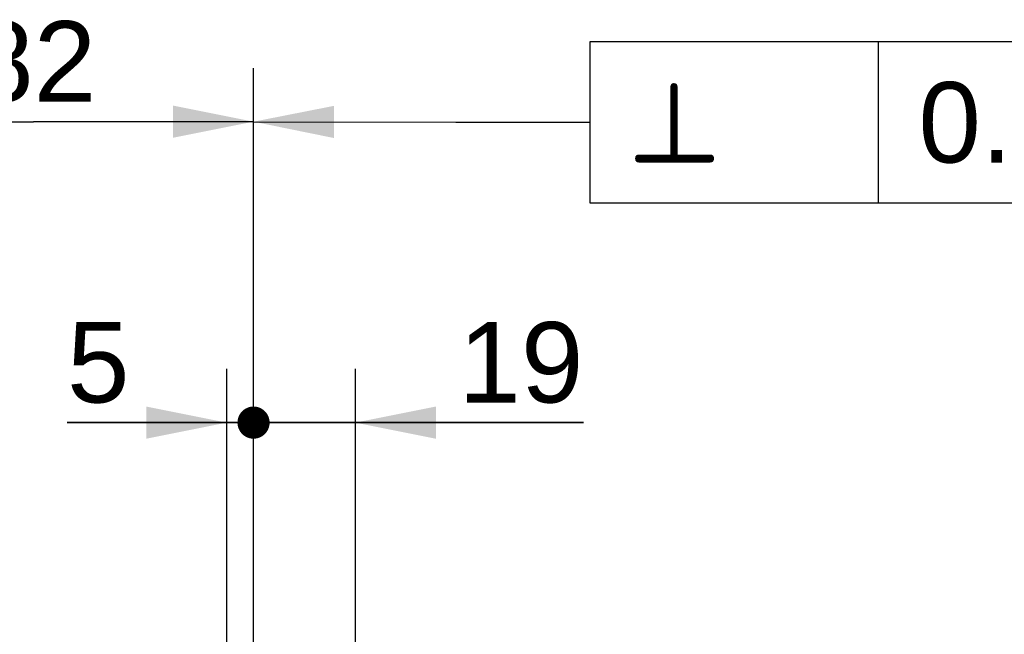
# Model space of a CAD drawing. Header units: millimetres. Extents: x 0 to 420, y 0 to 297.
# Tile 31 of 72: x 116 to 152, y 214 to 237. Entities that reach past the tile are written whole.
import ezdxf

# ---------------------------------------------------------------- set-up
doc = ezdxf.new("R2010")
doc.units = ezdxf.units.MM
doc.header["$LTSCALE"] = 23.1
doc.layers.get('0').update_dxf_attribs({"linetype": 'CONTINUOUS'})
doc.layers.add('DETAIL', color=7, linetype='CONTINUOUS')
doc.layers.add('DIMENSION', color=7, linetype='CONTINUOUS')
doc.styles.get("Standard").update_dxf_attribs({"font": 'arial.ttf'})
doc.styles.add('TEXTSTYLE_4', font='gdt')
doc.dimstyles.new('DIMSTYLE_2', dxfattribs={"dimtxt": 3, "dimasz": 3, "dimexe": 0.18, "dimexo": 0.0625, "dimgap": 0.09, "dimtad": 1, "dimlfac": 5, "dimdsep": 46, "dimtxsty": 'STANDARD', "dimblk": '_FILLED', "dimblk1": '_FILLED', "dimblk2": '_FILLED', "dimcen": 0.09, "dimadec": 0, "dimazin": 0, "dimtp": 0.3, "dimtm": 0.3, "dimtfac": 1, "dimtofl": 0, "dimtmove": 0, "dimatfit": 3, "dimldrblk": '_FILLED', "dimfxl": 1, "dimtolj": 1, "dimarcsym": 0})
doc.dimstyles.new('DIMSTYLE_6', dxfattribs={"dimtxt": 3, "dimasz": 3, "dimexe": 0.18, "dimexo": 0.0625, "dimgap": 0.09, "dimtad": 1, "dimlfac": 5, "dimdsep": 46, "dimtxsty": 'STANDARD', "dimblk": '_FILLED', "dimblk1": '_FILLED', "dimblk2": '_FILLED', "dimcen": 0.09, "dimadec": 0, "dimazin": 0, "dimtp": 0.1, "dimtm": 0.1, "dimtfac": 1, "dimtofl": 0, "dimtmove": 0, "dimatfit": 3, "dimldrblk": '_FILLED', "dimfxl": 1, "dimtolj": 1, "dimarcsym": 0})
doc.dimstyles.new('DIMSTYLE_9', dxfattribs={"dimtxt": 3, "dimasz": 3, "dimexe": 0.18, "dimexo": 0.0625, "dimgap": 0.09, "dimtad": 1, "dimlfac": 5, "dimdsep": 46, "dimtxsty": 'STANDARD', "dimblk": '_FILLED', "dimblk1": '_FILLED', "dimblk2": '_FILLED', "dimcen": 0.09, "dimadec": 0, "dimazin": 0, "dimtp": 0.2, "dimtm": 0.2, "dimtfac": 1, "dimtofl": 0, "dimtmove": 0, "dimatfit": 3, "dimldrblk": '_FILLED', "dimfxl": 1, "dimtolj": 1, "dimarcsym": 0})
doc.dimstyles.get("Standard").update_dxf_attribs({"dimtxt": 3, "dimasz": 3, "dimexe": 0.18, "dimexo": 0.0625, "dimgap": 0.09, "dimtad": 1, "dimdec": 3, "dimdsep": 46, "dimtxsty": 'STANDARD', "dimblk": '_FILLED', "dimblk1": '_FILLED', "dimblk2": '_FILLED', "dimcen": 0.09, "dimadec": 0, "dimazin": 0, "dimtol": 1, "dimtp": 0.001, "dimtm": 0.001, "dimtfac": 1, "dimtdec": 3, "dimtofl": 0, "dimtmove": 0, "dimatfit": 3, "dimldrblk": '_FILLED', "dimfxl": 1, "dimtolj": 1, "dimarcsym": 0})

# ---------------------------------------------------------------- blocks, each defined once
blk = doc.blocks.new('_FILLED')
at = {"color": 0, "linetype": 'BYBLOCK'}
blk.add_solid([(0, 0), (-1, 0.2), (-1, -0.2)], dxfattribs=at)
blk = doc.blocks.new('*D9')
at = {"layer": 'DIMENSION', "color": 2, "linetype": 'CONTINUOUS'}
for p, q in [((107.909, 175.577), (107.909, 235.101)), ((124.309, 192.118), (124.309, 235.101)), ((107.909, 233.101), (116.109, 233.101)), ((124.309, 233.101), (116.109, 233.101))]:
    blk.add_line(p, q, dxfattribs=at)
at = {"layer": 'DIMENSION', "color": 2, "linetype": 'CONTINUOUS', "xscale": 3, "yscale": 3, "zscale": 3, "rotation": 180}
blk.add_blockref('_FILLED', (107.909, 233.101), dxfattribs=at)
at = {"layer": 'DIMENSION', "color": 2, "linetype": 'CONTINUOUS', "xscale": 3, "yscale": 3, "zscale": 3}
blk.add_blockref('_FILLED', (124.309, 233.101), dxfattribs=at)
at = {"layer": 'DIMENSION', "color": 2, "linetype": 'CONTINUOUS', "insert": (116.109, 236.851), "char_height": 3, "width": 4.66171, "attachment_point": 2, "line_spacing_factor": 0.9}
blk.add_mtext('82', dxfattribs=at)
blk = doc.blocks.new('_DOT')
at = {"color": 0, "linetype": 'BYBLOCK'}
blk.add_line((-0.2, 0), (-1, 0), dxfattribs=at)
at = {"color": 0, "linetype": 'BYBLOCK', "const_width": 0.2}
blk.add_lwpolyline([(-0.1, 0, 1), (0.1, 0, 1)], format="xyb", close=True, dxfattribs=at)
blk = doc.blocks.new('*D10')
at = {"layer": 'DIMENSION', "color": 2, "linetype": 'CONTINUOUS'}
for p, q in [((123.309, 189.439), (123.309, 223.88)), ((124.309, 191.197), (124.309, 223.88)), ((123.309, 221.88), (117.353, 221.88)), ((117.353, 221.88), (123.809, 221.88)), ((130.309, 221.88), (123.809, 221.88)), ((124.309, 221.88), (130.309, 221.88))]:
    blk.add_line(p, q, dxfattribs=at)
at = {"layer": 'DIMENSION', "color": 2, "linetype": 'CONTINUOUS', "xscale": 3, "yscale": 3, "zscale": 3}
blk.add_blockref('_FILLED', (123.309, 221.88), dxfattribs=at)
at = {"layer": 'DIMENSION', "color": 2, "linetype": 'CONTINUOUS', "xscale": 3, "yscale": 3, "zscale": 3, "rotation": 180}
blk.add_blockref('_DOT', (124.309, 221.88), dxfattribs=at)
at = {"layer": 'DIMENSION', "color": 2, "linetype": 'CONTINUOUS', "insert": (119.684, 225.63), "char_height": 3, "width": 2.33086, "attachment_point": 3, "line_spacing_factor": 0.9}
blk.add_mtext('5', dxfattribs=at)
blk = doc.blocks.new('*D12')
at = {"layer": 'DIMENSION', "color": 2, "linetype": 'CONTINUOUS'}
for p, q in [((124.309, 192.644), (124.309, 223.88)), ((128.109, 191.798), (128.109, 223.88)), ((124.309, 221.88), (118.309, 221.88)), ((118.309, 221.88), (126.209, 221.88)), ((136.614, 221.88), (126.209, 221.88)), ((128.109, 221.88), (136.614, 221.88))]:
    blk.add_line(p, q, dxfattribs=at)
at = {"layer": 'DIMENSION', "color": 2, "linetype": 'CONTINUOUS', "xscale": 3, "yscale": 3, "zscale": 3}
blk.add_blockref('_DOT', (124.309, 221.88), dxfattribs=at)
at = {"layer": 'DIMENSION', "color": 2, "linetype": 'CONTINUOUS', "xscale": 3, "yscale": 3, "zscale": 3, "rotation": 180}
blk.add_blockref('_FILLED', (128.109, 221.88), dxfattribs=at)
at = {"layer": 'DIMENSION', "color": 2, "linetype": 'CONTINUOUS', "insert": (131.952, 225.63), "char_height": 3, "width": 4.66171, "attachment_point": 1, "line_spacing_factor": 0.9}
blk.add_mtext('19', dxfattribs=at)

msp = doc.modelspace()

# ---------------------------------------------------------------- linework, layer by layer
at = {"layer": 'DETAIL', "color": 2, "linetype": 'CONTINUOUS'}
msp.add_line((147.6061, 236.07789), (147.6061, 230.07789), dxfattribs=at)
for points in [[(136.8561, 230.07789), (164.54662, 230.07789), (164.54662, 236.07789)], [(164.54662, 236.07789), (136.8561, 236.07789), (136.8561, 230.07789)]]:
    msp.add_lwpolyline(points, dxfattribs=at)

# ---------------------------------------------------------------- texts
at = {"layer": 'DETAIL', "color": 2, "linetype": 'CONTINUOUS', "style": 'TEXTSTYLE_4'}
msp.add_text('b', height=3, dxfattribs=at).set_placement((138.3561, 231.57789))
at = {"layer": 'DETAIL', "color": 2, "linetype": 'CONTINUOUS'}
msp.add_text('0.04', height=3, dxfattribs=at).set_placement((149.1061, 231.57789))

# ---------------------------------------------------------------- dimensions: what is measured, and where the dimension line sits
at = {"layer": 'DIMENSION', "color": 2, "linetype": 'CONTINUOUS'}
dim = msp.add_linear_dim(base=(124.30921, 233.1009), p1=(107.90921, 175.57668), p2=(124.30921, 192.11779), dimstyle='DIMSTYLE_2', dxfattribs=at)
dim.commit()
dim.dimension.update_dxf_attribs({"geometry": '*D9', "text_midpoint": (113.77836, 235.3509), "dimtype": 160})
for base, p1, p2, dimstyle, override, picture, middle in [((124.30921, 221.88027), (123.30921, 189.43896), (124.30921, 191.1973), 'DIMSTYLE_6', {"dimblk2": 'DOT', "dimsah": 1}, '*D10', (116.18793, 224.13027)), ((128.10921, 221.88027), (124.30921, 192.64387), (128.10921, 191.79839), 'DIMSTYLE_9', {"dimblk1": 'DOT', "dimsah": 1}, '*D12', (134.28323, 224.13027))]:
    dim = msp.add_linear_dim(base=base, p1=p1, p2=p2, dimstyle=dimstyle, override=override, dxfattribs=at)
    dim.commit()
    dim.dimension.update_dxf_attribs({"geometry": picture, "text_midpoint": middle, "dimtype": 160})

# ---------------------------------------------------------------- leaders
at = {"layer": 'DETAIL', "color": 2, "linetype": 'CONTINUOUS'}
msp.add_leader([(124.30921, 233.1009), (131.8561, 233.07789), (136.8561, 233.07789)], dimstyle='STANDARD', override={"dimtad": 0}, dxfattribs=at)

doc.saveas('drawing.dxf')
